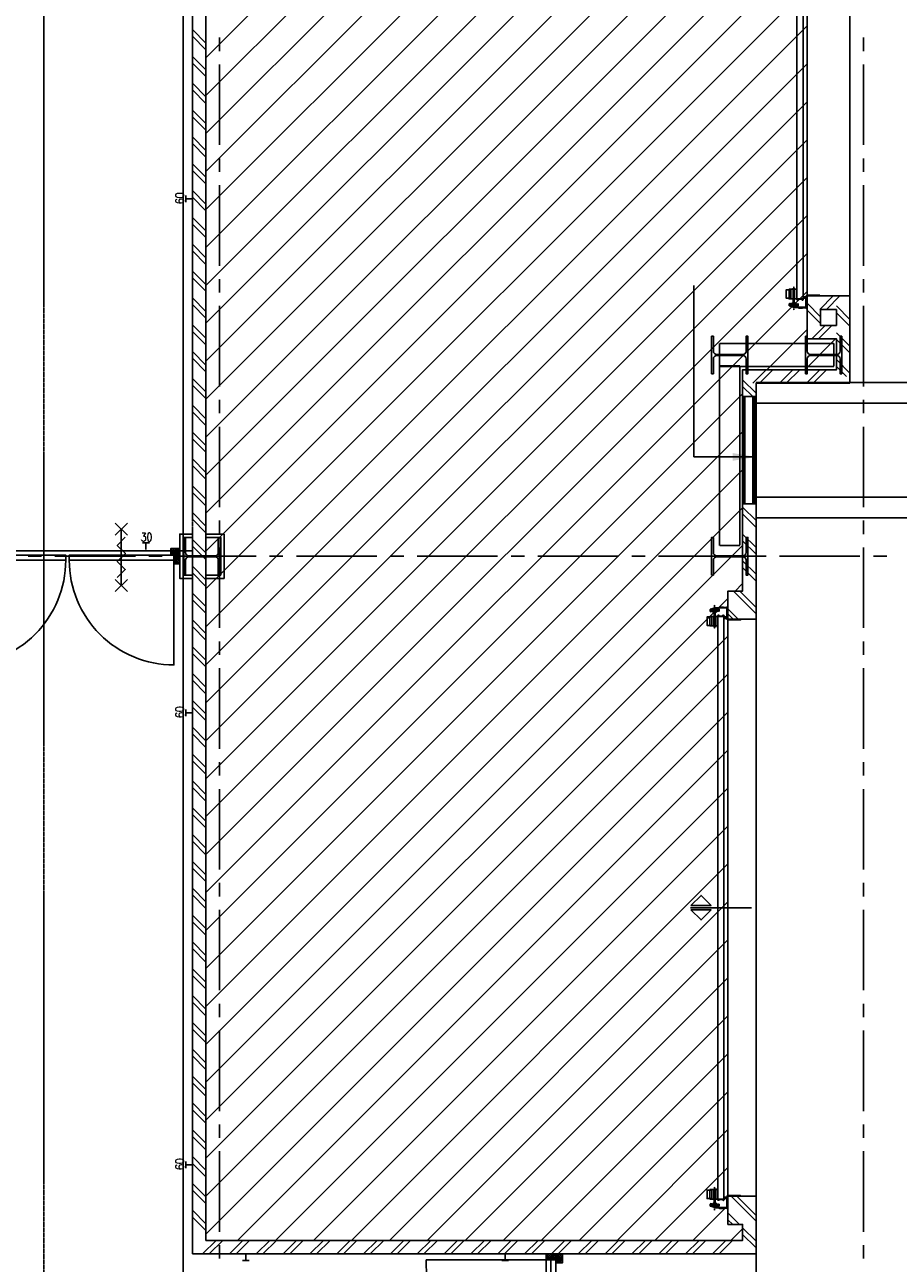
# Model space of a CAD drawing. Extents: x -66955 to 52345, y -20450 to 69550.
# Tile 30 of 94: x -54780 to -48270, y 50515 to 59746. Entities that reach past the tile are written whole.
import ezdxf
from ezdxf.enums import TextEntityAlignment as Align

# ---------------------------------------------------------------- set-up
doc = ezdxf.new("R2010")
doc.units = 0
doc.header["$MEASUREMENT"] = 0
for name, pattern in [('DASHDOT', [1, 0.5, -0.25, 0, -0.25]), ('DASHED', [0.75, 0.5, -0.25]), ('HIDDEN', [0.375, 0.25, -0.125])]:
    doc.linetypes.add(name, pattern=pattern)
for name, color, linetype in [('BEGGR$--21-', 7, 'CONTINUOUS'), ('BEGGR$--22-', 7, 'CONTINUOUS'), ('BEGGR$--28-', 7, 'CONTINUOUS'), ('BEGGR$--32-', 7, 'CONTINUOUS'), ('BEGGR$--43-', 7, 'CONTINUOUS'), ('BEGGR$--71-', 7, 'CONTINUOUS'), ('BEGGR$--85-', 7, 'CONTINUOUS'), ('BEGGR$--E5-', 7, 'CONTINUOUS'), ('BEGGR$--E6-', 7, 'CONTINUOUS'), ('BEGGR$--EA-', 7, 'CONTINUOUS'), ('STRAMIEN--05-', 7, 'CONTINUOUS'), ('STRAMIEN--E7-', 7, 'CONTINUOUS')]:
    doc.layers.add(name, color=color, linetype=linetype)
doc.styles.add('ROMANS', font='ROMANS', dxfattribs={"height": 0.2})
doc.styles.add('txt', font='TXT', dxfattribs={"height": 0.2})
doc.dimstyles.new('MSADIM', dxfattribs={"dimtxt": 175, "dimasz": 175, "dimexe": 87.5, "dimexo": -87.5, "dimgap": 0, "dimtad": 1, "dimdec": 0, "dimzin": 2, "dimtxsty": 'txt', "dimtsz": 175, "dimcen": 175, "dimazin": 3, "dimtfac": 1, "dimtdec": 0, "dimtofl": 0, "dimtmove": 0, "dimatfit": 3, "dimtvp": 87.5, "dimtolj": 1, "dimtzin": 2})

# ---------------------------------------------------------------- blocks, each defined once
blk = doc.blocks.new('*O571')
at = {"layer": 'BEGGR$--E6-', "color": 7, "linetype": 'CONTINUOUS'}
for p, q in [((-45.01, 164.98), (45.03, 254.99)), ((-44.99, 255.01), (45.01, 164.99)), ((0, 210), (0, -210.03)), ((-45.02, -254.99), (45.01, -165)), ((-44.99, -165.02), (44.99, -255.03))]:
    blk.add_line(p, q, dxfattribs=at)
blk.add_lwpolyline([(30.02, 150), (-29.99, 89.98), (30.03, 29.97), (-29.99, -30.01), (29.99, -90), (-30, -150.02)], dxfattribs=at)
blk = doc.blocks.new('*O601')
at = {"layer": 'BEGGR$--32-', "color": 7, "linetype": 'CONTINUOUS'}
blk.add_lwpolyline([(390, -371, 0.414214), (-390, 409), (-390, -371), (390, -371)], format="xyb", dxfattribs=at)
blk.add_lwpolyline([(-390, -409), (390, -409), (390, -371), (-390, -371)], close=True, dxfattribs=at)
blk = doc.blocks.new('*O602')
at = {"layer": 'BEGGR$--32-', "color": 7, "linetype": 'CONTINUOUS'}
blk.add_lwpolyline([(-390, -371, -0.414214), (390, 409), (390, -371), (-390, -371)], format="xyb", dxfattribs=at)
blk.add_lwpolyline([(390, -409), (-390, -409), (-390, -371), (390, -371)], close=True, dxfattribs=at)
blk = doc.blocks.new('BI$BS')
at = {"layer": 'BEGGR$--21-', "color": 7, "linetype": 'CONTINUOUS'}
blk.add_line((0.01, 114), (0.01, 0), dxfattribs=at)
at = {"layer": 'BEGGR$--32-', "color": 7, "linetype": 'CONTINUOUS'}
for p, q in [((-1674, 84.85), (-1644.85, 114)), ((-1674, 98.99), (-1658.99, 114)), ((-1674, 113.14), (-1673.14, 114)), ((-1674, 113.14), (-1632, 71.14)), ((-1674, 98.99), (-1632, 56.99)), ((-1665, 79.71), (-1638, 106.71)), ((-1665, 65.57), (-1632.57, 98)), ((-1660.72, 114), (-1632, 85.28)), ((-1646.58, 114), (-1638, 105.42)), ((-13.28, 114), (-42, 85.28)), ((0, 113.14), (-42, 71.14)), ((0, 98.99), (-42, 56.99)), ((-9, 65.57), (-41.43, 98)), ((-27.42, 114), (-36, 105.42)), ((-9, 79.71), (-36, 106.71)), ((0, 84.85), (-29.15, 114)), ((0, 98.99), (-15.01, 114)), ((0, 113.14), (-0.86, 114)), ((-1674, 84.85), (-1673.15, 84)), ((-1674, 14.14), (-1632, 56.14)), ((-1674, 0), (-1627, 47)), ((-1674, 28.28), (-1672.28, 30)), ((-1674, 28.28), (-1645.72, 0)), ((-1674, 14.14), (-1659.86, 0)), ((-1665, 51.43), (-1632, 84.43)), ((-1665, 75.85), (-1607, 17.85)), ((-1665, 37.28), (-1632, 70.28)), ((-1665, 61.71), (-1607, 3.71)), ((-1665, 47.57), (-1617.43, 0)), ((-1665, 33.43), (-1631.57, 0)), ((-1659.86, 0), (-1612.86, 47)), ((-1645.72, 0), (-1607, 38.72)), ((-1631.57, 0), (-1607, 24.57)), ((-1622.01, 47), (-1607, 31.99)), ((-1617.43, 0), (-1607, 10.43)), ((-1607.86, 47), (-1607, 46.14)), ((-9, 75.85), (-67, 17.85)), ((-9, 61.71), (-67, 3.71)), ((-51.99, 47), (-67, 31.99)), ((-66.14, 47), (-67, 46.14)), ((-28.28, 0), (-67, 38.72)), ((-42.43, 0), (-67, 24.57)), ((-56.57, 0), (-67, 10.43)), ((-14.14, 0), (-61.14, 47)), ((-9, 47.57), (-56.57, 0)), ((0, 0), (-47, 47)), ((-9, 33.43), (-42.43, 0)), ((-9, 51.43), (-42, 84.43)), ((-9, 37.28), (-42, 70.28)), ((0, 14.14), (-42, 56.14)), ((0, 28.28), (-28.28, 0)), ((0, 14.14), (-14.14, 0)), ((0, 28.28), (-1.72, 30)), ((0, 84.85), (-0.85, 84))]:
    blk.add_line(p, q, dxfattribs=at)
for points in [[(-1674, 0), (-1607, 0), (-1607, 47), (-1632, 47), (-1632, 98), (-1638, 98), (-1638, 114), (-1674, 114), (-1674, 84), (-1665, 84), (-1665, 30), (-1674, 30)], [(-1674, 0), (-1607, 0), (-1607, 47), (-1632, 47), (-1632, 98), (-1638, 98), (-1638, 114), (-1674, 114), (-1674, 84), (-1665, 84), (-1665, 30), (-1674, 30)], [(0, 0), (-67, 0), (-67, 47), (-42, 47), (-42, 98), (-36, 98), (-36, 114), (0, 114), (0, 84), (-9, 84), (-9, 30), (0, 30)], [(0, 0), (-67, 0), (-67, 47), (-42, 47), (-42, 98), (-36, 98), (-36, 114), (0, 114), (0, 84), (-9, 84), (-9, 30), (0, 30)]]:
    blk.add_lwpolyline(points, close=True, dxfattribs=at)
for p in [(-1674, 0), (0, 0)]:
    blk.add_point(p, dxfattribs=at)
for name, p in [('*O601', (-1240, 458)), ('*O602', (-434, 458))]:
    blk.add_blockref(name, p, dxfattribs=at)
at = {"layer": 'BEGGR$--32-', "color": 7, "linetype": 'CONTINUOUS', "extrusion": (0, 0, -1), "style": 'txt'}
for p in [(1641, 76), (23, 76)]:
    blk.add_text('67x114', height=10, rotation=270, dxfattribs=at).set_placement(p)
blk = doc.blocks.new('B28HE')
at = {"layer": 'BEGGR$--28-', "color": 5, "linetype": 'CONTINUOUS'}
for p, q in [((-4, -98), (-4, 98)), ((4, -98), (4, 98))]:
    blk.add_line(p, q, dxfattribs=at)
for points in [[(-28, 122), (-140, 122), (-140, 135), (140, 135), (140, 122), (28, 122)], [(-28, -122), (-140, -122), (-140, -135), (140, -135), (140, -122), (28, -122)]]:
    blk.add_lwpolyline(points, dxfattribs=at)
for centre, start, end in [((-28, 98), 0, 90), ((28, 98), 90, 180), ((-28, -98), 270, 360), ((28, -98), 180, 270)]:
    blk.add_arc(centre, 24, start, end, dxfattribs=at)
blk = doc.blocks.new('*O656')
at = {"layer": 'BEGGR$--E6-', "color": 7, "linetype": 'CONTINUOUS'}
for p, q in [((-45, 375), (45, 285)), ((-45, 285), (45, 375)), ((0, 330), (0, -330.02)), ((-45, 255), (45, 165)), ((-45, 165), (45, 255)), ((-45, -165), (45, -255.02)), ((-45, -255), (45, -165)), ((-45, -285.02), (45, -375.02)), ((-45, -375.02), (45, -285.02))]:
    blk.add_line(p, q, dxfattribs=at)
blk.add_lwpolyline([(30, 150), (-30, 90), (30.02, 30), (-30, -30), (30, -90), (-30, -150)], dxfattribs=at)
blk = doc.blocks.new('*O657')
at = {"layer": 'BEGGR$--E6-', "color": 7, "linetype": 'CONTINUOUS'}
for p, q in [((-45, 375), (45, 285)), ((-45, 285), (45, 375)), ((0, 330), (0, -330.02)), ((-45, 255), (45, 165)), ((-45, 165), (45, 255)), ((-45, -165), (45, -255.02)), ((-45, -255), (45, -165)), ((-45, -285.02), (45, -375.02)), ((-45, -375.02), (45, -285.02))]:
    blk.add_line(p, q, dxfattribs=at)
blk.add_lwpolyline([(30, 150), (-30, 90), (30.02, 30), (-30, -30), (30, -90), (-30, -150)], dxfattribs=at)
blk = doc.blocks.new('*O655')
at = {"layer": 'BEGGR$--32-', "color": 7, "linetype": 'CONTINUOUS'}
for p, q in [((-900, 350.36), (-885.86, 364.5)), ((-900, 336.22), (-871.72, 364.5)), ((-900, 364.5), (-853, 317.5)), ((-900, 350.36), (-858, 308.36)), ((-900, 336.22), (-898.28, 334.5)), ((-900, 265.51), (-858, 307.51)), ((-900, 251.36), (-858, 293.36)), ((-900, 279.65), (-899.15, 280.5)), ((-900, 279.65), (-870.85, 250.5)), ((-891, 331.07), (-857.57, 364.5)), ((-891, 316.93), (-843.43, 364.5)), ((-891, 302.79), (-833, 360.79)), ((-891, 288.65), (-833, 346.65)), ((-891, 327.22), (-858, 294.22)), ((-891, 313.07), (-858, 280.07)), ((-891, 298.93), (-858.57, 266.5)), ((-891, 284.79), (-864, 257.79)), ((-886.72, 250.5), (-858, 279.22)), ((-885.86, 364.5), (-838.86, 317.5)), ((-871.72, 364.5), (-833, 325.78)), ((-857.57, 364.5), (-833, 339.93)), ((-848.01, 317.5), (-833, 332.51)), ((-843.43, 364.5), (-833, 354.07)), ((-833.86, 317.5), (-833, 318.36)), ((843.43, 364.5), (833, 354.07)), ((857.57, 364.5), (833, 339.93)), ((871.72, 364.5), (833, 325.78)), ((891, 302.79), (833, 360.79)), ((891, 288.65), (833, 346.65)), ((848.01, 317.5), (833, 332.51)), ((833.86, 317.5), (833, 318.36)), ((885.86, 364.5), (838.86, 317.5)), ((891, 316.93), (843.43, 364.5)), ((900, 364.5), (853, 317.5)), ((891, 331.07), (857.57, 364.5)), ((900, 350.36), (858, 308.36)), ((891, 327.22), (858, 294.22)), ((891, 313.07), (858, 280.07)), ((900, 265.51), (858, 307.51)), ((900, 251.36), (858, 293.36)), ((886.72, 250.5), (858, 279.22)), ((891, 298.93), (858.57, 266.5)), ((891, 284.79), (864, 257.79)), ((900, 279.65), (870.85, 250.5)), ((900, 336.22), (871.72, 364.5)), ((900, 350.36), (885.86, 364.5)), ((900, 336.22), (898.28, 334.5)), ((900, 279.65), (899.15, 280.5)), ((-900, 265.51), (-884.99, 250.5)), ((-900, 251.36), (-899.14, 250.5)), ((-872.58, 250.5), (-864, 259.08)), ((872.58, 250.5), (864, 259.08)), ((900, 265.51), (884.99, 250.5)), ((900, 251.36), (899.14, 250.5))]:
    blk.add_line(p, q, dxfattribs=at)
for points in [[(-900, 364.5), (-833, 364.5), (-833, 317.5), (-858, 317.5), (-858, 266.5), (-864, 266.5), (-864, 250.5), (-900, 250.5), (-900, 280.5), (-891, 280.5), (-891, 334.5), (-900, 334.5)], [(-900, 364.5), (-833, 364.5), (-833, 317.5), (-858, 317.5), (-858, 266.5), (-864, 266.5), (-864, 250.5), (-900, 250.5), (-900, 280.5), (-891, 280.5), (-891, 334.5), (-900, 334.5)], [(-856, 315.5), (-13, 315.5), (-13, 277.5), (-856, 277.5)], [(856, 315.5), (13, 315.5), (13, 277.5), (856, 277.5)], [(900, 364.5), (833, 364.5), (833, 317.5), (858, 317.5), (858, 266.5), (864, 266.5), (864, 250.5), (900, 250.5), (900, 280.5), (891, 280.5), (891, 334.5), (900, 334.5)], [(900, 364.5), (833, 364.5), (833, 317.5), (858, 317.5), (858, 266.5), (864, 266.5), (864, 250.5), (900, 250.5), (900, 280.5), (891, 280.5), (891, 334.5), (900, 334.5)]]:
    blk.add_lwpolyline(points, close=True, dxfattribs=at)
for points in [[(-856, -652.5), (-856, 277.5), (-13, 277.5)], [(856, -652.5), (856, 277.5), (13, 277.5)]]:
    blk.add_lwpolyline(points, dxfattribs=at)
at = {"layer": 'BEGGR$--32-', "color": 7, "linetype": 'CONTINUOUS', "extrusion": (0, 0, -1)}
blk.add_ellipse((-856, 277.49), major_axis=(0, -930), ratio=0.9064581, start_param=4.712389, end_param=6.2831853, dxfattribs=at)
at = {"layer": 'BEGGR$--32-', "color": 7, "linetype": 'CONTINUOUS'}
blk.add_ellipse((856, 277.49), major_axis=(0, -930), ratio=0.9064534, start_param=4.712389, end_param=6.2831853, dxfattribs=at)
for p in [(-900, 364.5), (900, 364.5)]:
    blk.add_point(p, dxfattribs=at)
at = {"layer": 'BEGGR$--E6-', "color": 7, "linetype": 'CONTINUOUS'}
for name, p in [('*O656', (-391, 277.51)), ('*O657', (436, 277.51))]:
    blk.add_blockref(name, p, dxfattribs=at)
at = {"layer": 'BEGGR$--32-', "color": 7, "linetype": 'CONTINUOUS', "style": 'txt'}
for p in [(-867, 288.5), (877, 288.5)]:
    blk.add_text('67x114', height=10, rotation=90, dxfattribs=at).set_placement(p)
blk = doc.blocks.new('BI$JJS')
at = {"layer": 'BEGGR$--32-', "color": 7, "linetype": 'CONTINUOUS'}
blk.add_blockref('*O655', (900, -364.5), dxfattribs=at)
blk = doc.blocks.new('*O662')
at = {"layer": 'BEGGR$--22-', "color": 7, "linetype": 'CONTINUOUS'}
for p, q in [((-78.88, 159.15), (104.91, -24.64)), ((-37.13, 159.54), (104.43, 17.98)), ((-105.6, 36.83), (-17.28, -51.49)), ((-104.3, -15.31), (-67.69, -51.92))]:
    blk.add_line(p, q, dxfattribs=at)
blk.add_lwpolyline([(5.6, -50), (-104.4, -50), (-104.4, 159.99), (105.6, 160), (105.6, -160)], dxfattribs=at)
blk = doc.blocks.new('*O670')
at = {"layer": 'BEGGR$--22-', "color": 7, "linetype": 'CONTINUOUS'}
for p, q in [((-62.64, 50.97), (103.83, -115.5)), ((-16.85, 50.69), (104.31, -70.47)), ((-104.14, -83.39), (-29.4, -158.13)), ((-104.54, -119.29), (-63.4, -160.43))]:
    blk.add_line(p, q, dxfattribs=at)
blk.add_lwpolyline([(5, 50.43), (-105, 50.43), (-105, -159.56), (105, -159.57), (105, 160.43)], dxfattribs=at)
blk = doc.blocks.new('*O671')
at = {"layer": 'BEGGR$--32-', "color": 7, "linetype": 'CONTINUOUS'}
blk.add_line((278.5, 0), (-176.5, 0), dxfattribs=at)
for points in [[(-173.5, 16.66), (-98.5, 91.66), (-23.5, 16.66)], [(-173.5, -16.66), (-98.5, -91.66), (-23.5, -16.66)]]:
    blk.add_lwpolyline(points, close=True, dxfattribs=at)
blk = doc.blocks.new('*O726')
at = {"layer": 'BEGGR$--21-', "color": 7, "linetype": 'CONTINUOUS'}
blk.add_line((-82.5, 6.2), (17.5, 6.2), dxfattribs=at)
blk.add_line((-82.5, 6.2), (17.5, 6.2), dxfattribs=at)
at = {"layer": 'BEGGR$--71-', "color": 7, "linetype": 'CONTINUOUS'}
for p, q in [((-187.2, 52.4), (-187.2, -12.5)), ((-187.2, 52.4), (-175.9, 52.4)), ((-185.5, -45.7), (-185.5, 63.9)), ((-185.5, 63.9), (-178.4, 63.9)), ((-178.4, -45.2), (-178.4, 63.9)), ((-176.8, 52.4), (-176.8, -12.3)), ((-187.2, -11.8), (-175.9, -11.8)), ((-113.5, -0.6), (-88.3, -0.6)), ((-110.5, -11.4), (-90.9, -11.4))]:
    blk.add_line(p, q, dxfattribs=at)
at = {"layer": 'BEGGR$--71-', "color": 7, "linetype": 'DASHDOT'}
blk.add_line((-182, 76.9), (-182, -100.6), dxfattribs=at)
at = {"layer": 'BEGGR$--71-', "color": 7, "linetype": 'CONTINUOUS'}
for points in [[(-157.5, -15.8), (-112.5, -15.8), (-112.5, 100.6)], [(-160.1, -15.6), (-175.9, -15.6), (-175.9, 55.7), (-160.3, 55.7)], [(-196, -54.2), (-196, -48.8), (-167.3, -48.8), (-167.3, -54.6)], [(-192.1, -48.8), (-192.1, -45.3), (-172, -45.3), (-172, -48.8)]]:
    blk.add_lwpolyline(points, dxfattribs=at)
for points in [[(-203.1, 51.7), (-203.1, -11.6), (-237.5, -11.6), (-237.5, 51.7)], [(-187.2, 55.7), (-187.2, -15.6), (-216.3, -15.6), (-216.3, 55.7)], [(-175.9, 52.4), (-175.9, -11.8), (-187.2, -11.8), (-187.2, 52.4)], [(-159.5, -18.8), (-159.5, 67.4), (-159.5, -18.8)], [(-87.5, 11.2), (12.5, 11.2), (12.5, 6.2), (-82.5, 6.2), (-82.5, -88.8), (-87.5, -88.8)], [(-142.4, -81.9), (-115.7, -81.9), (-142.4, -81.9)]]:
    blk.add_lwpolyline(points, close=True, dxfattribs=at)
for points in [[(-110.5, -0.6), (-110.5, -18.8, -0.414214), (-116.5, -24.8), (-117, -24.8, -0.414214), (-123, -18.8), (-123, -17.8), (-145.4, -17.8), (-145.4, -18.8, -0.414214), (-151.4, -24.8), (-153.5, -24.8, -0.414214), (-159.5, -18.8), (-159.5, 67.4)], [(-157.5, -18.8, 0.414214), (-153.5, -22.8), (-151.4, -22.8, 0.414214), (-147.4, -18.8), (-147.4, -15.8), (-121, -15.8), (-121, -18.8, 0.414214), (-117, -22.8), (-116.5, -22.8, 0.414214), (-112.5, -18.8), (-112.5, -0.6), (-110.5, -0.6), (-110.5, -18.8, -0.414214), (-116.5, -24.8), (-117, -24.8, -0.414214), (-123, -18.8), (-123, -17.8), (-145.4, -17.8), (-145.4, -18.8, -0.414214), (-151.4, -24.8), (-153.5, -24.8, -0.414214), (-159.5, -18.8), (-159.5, 67.4), (-157.5, 67.4), (-157.5, -18.8)], [(-112.5, -0.6), (-112.5, -18.8, -0.414214), (-116.5, -22.8), (-117, -22.8, -0.414214), (-121, -18.8), (-121, -15.8), (-147.4, -15.8), (-147.4, -18.8, -0.414214), (-151.4, -22.8), (-153.5, -22.8, -0.414214), (-157.5, -18.8), (-157.5, 67.4)], [(-184.8, -73.7), (-156.5, -73.6, 0.412984), (-151.5, -68.6), (-151.5, -53.3), (-148.5, -53.3), (-148.5, -68.6, -0.414214), (-156.5, -76.6), (-185.7, -76.6), (-212.3, -68.3, -0.329693), (-215.8, -63.5), (-215.8, -56.1, -0.319555), (-212.4, -51.4), (-206.2, -49.3), (-205.2, -52.1), (-211.4, -54.2, 0.319555), (-212.8, -56.1), (-212.8, -63.5), (-212.8, -63.5, 0.329693), (-211.4, -65.5), (-184.8, -73.7)], [(-204.4, -66.3), (-188.1, -66.3), (-159.5, -66.3, 0.414214), (-154.5, -61.3), (-154.5, -59.3, 0.414214), (-159.5, -54.3), (-204.4, -54.3, 0.414214), (-209.4, -59.3), (-209.4, -61.3, 0.414214), (-204.4, -66.3)], [(-204.4, -66.3), (-188.1, -66.3), (-159.5, -66.3, 0.414214), (-154.5, -61.3), (-154.5, -59.3, 0.414214), (-159.5, -54.3), (-204.4, -54.3, 0.414214), (-209.4, -59.3), (-209.4, -61.3, 0.414214), (-204.4, -66.3)], [(-151.7, -80), (-147.2, -83.3, 0.161134), (-142.4, -84.9), (-115.7, -84.9), (-115.7, -82.2), (-115.7, -81.9), (-142.4, -81.9, -0.161134), (-145.4, -80.9), (-149.9, -77.6, 0.161134), (-152.9, -76.6), (-185.7, -76.6), (-185.7, -76.8), (-185.7, -79.6), (-152.9, -79.6, -0.161134), (-151.7, -80), (-151.7, -80), (-151.7, -80)], [(-90.5, -9.6), (-90.5, -76.7, -0.414214), (-92.5, -78.7), (-141, -78.7), (-141, -81.7), (-92.5, -81.7, 0.414214), (-87.5, -76.7), (-87.5, -9.6, 0.414214), (-92.5, -4.6), (-103, -4.6), (-103, -7.6), (-92.5, -7.6, -0.414214), (-90.5, -9.6)]]:
    blk.add_lwpolyline(points, format="xyb", dxfattribs=at)
at = {"layer": 'BEGGR$--85-', "color": 7, "linetype": 'CONTINUOUS'}
for q in [(184.1, 6.2), (237.5, -47.2)]:
    blk.add_line((237.5, 6.2), q, dxfattribs=at)
blk = doc.blocks.new('*O732')
at = {"layer": 'BEGGR$--21-', "color": 7, "linetype": 'CONTINUOUS'}
blk.add_line((27.5, 6.2), (127.5, 6.2), dxfattribs=at)
at = {"layer": 'BEGGR$--71-', "color": 7, "linetype": 'CONTINUOUS'}
for p, q in [((-47.5, 98.9), (-47.5, -15.8)), ((-77.2, 52.4), (-77.2, -12.5)), ((-77.2, 52.4), (-65.9, 52.4)), ((-75.5, -45.7), (-75.5, 63.9)), ((-75.5, 63.9), (-68.4, 63.9)), ((-68.4, -45.2), (-68.4, 63.9)), ((-66.8, 52.4), (-66.8, -12.3)), ((-77.2, -11.8), (-65.9, -11.8)), ((-3.5, -0.6), (21.7, -0.6)), ((-0.5, -11.4), (19.1, -11.4))]:
    blk.add_line(p, q, dxfattribs=at)
at = {"layer": 'BEGGR$--71-', "color": 7, "linetype": 'DASHDOT'}
blk.add_line((-72, 76.9), (-72, -100.7), dxfattribs=at)
at = {"layer": 'BEGGR$--71-', "color": 7, "linetype": 'CONTINUOUS'}
for points in [[(-47.5, -15.8), (-2.5, -15.8), (-2.5, 100.6)], [(-50, -15.6), (-65.9, -15.6), (-65.9, 55.7), (-50.3, 55.7)], [(-86, -54.2), (-86, -48.8), (-57.3, -48.8), (-57.3, -54.6)], [(-82.1, -48.8), (-82.1, -45.3), (-62, -45.3), (-62, -48.8)]]:
    blk.add_lwpolyline(points, dxfattribs=at)
for points in [[(-93, 51.7), (-93, -11.6), (-127.5, -11.6), (-127.5, 51.7)], [(-77.2, 55.7), (-77.2, -15.6), (-106.3, -15.6), (-106.3, 55.7)], [(-65.9, 52.4), (-65.9, -11.8), (-77.2, -11.8), (-77.2, 52.4)], [(-49.5, -18.8), (-49.5, 67.4), (-49.5, -18.8)], [(22.5, 11.2), (122.5, 11.2), (122.5, 6.2), (27.5, 6.2), (27.5, -88.8), (22.5, -88.8)], [(-32.4, -81.9), (-5.7, -81.9), (-32.4, -81.9)]]:
    blk.add_lwpolyline(points, close=True, dxfattribs=at)
for points in [[(-0.5, -0.6), (-0.5, -18.8, -0.414214), (-6.5, -24.8), (-7, -24.8, -0.414214), (-13, -18.8), (-13, -17.8), (-35.4, -17.8), (-35.4, -18.8, -0.414214), (-41.4, -24.8), (-43.5, -24.8, -0.414214), (-49.5, -18.8), (-49.5, 67.4)], [(-47.5, -18.8, 0.414214), (-43.5, -22.8), (-41.4, -22.8, 0.414214), (-37.4, -18.8), (-37.4, -15.8), (-11, -15.8), (-11, -18.8, 0.414214), (-7, -22.8), (-6.5, -22.8, 0.414214), (-2.5, -18.8), (-2.5, -0.6), (-0.5, -0.6), (-0.5, -18.8, -0.414214), (-6.5, -24.8), (-7, -24.8, -0.414214), (-13, -18.8), (-13, -17.8), (-35.4, -17.8), (-35.4, -18.8, -0.414214), (-41.4, -24.8), (-43.5, -24.8, -0.414214), (-49.5, -18.8), (-49.5, 67.4), (-47.5, 67.4), (-47.5, -18.8)], [(-2.5, -0.6), (-2.5, -18.8, -0.414214), (-6.5, -22.8), (-7, -22.8, -0.414214), (-11, -18.8), (-11, -15.8), (-37.4, -15.8), (-37.4, -18.8, -0.414214), (-41.4, -22.8), (-43.5, -22.8, -0.414214), (-47.5, -18.8), (-47.5, 67.4)], [(-74.8, -73.7), (-46.5, -73.6, 0.412984), (-41.5, -68.6), (-41.5, -53.3), (-38.5, -53.3), (-38.5, -68.6, -0.414214), (-46.5, -76.6), (-75.7, -76.6), (-102.3, -68.3, -0.329693), (-105.8, -63.5), (-105.8, -56.1, -0.319555), (-102.4, -51.4), (-96.2, -49.3), (-95.2, -52.1), (-101.4, -54.2, 0.319555), (-102.8, -56.1), (-102.8, -63.5, 0.329693), (-101.4, -65.5), (-74.8, -73.7)], [(-94.5, -66.3), (-78, -66.3), (-49.5, -66.3, 0.414214), (-44.5, -61.3), (-44.5, -59.3, 0.414214), (-49.5, -54.3), (-94.4, -54.3, 0.414214), (-99.5, -59.3), (-99.4, -61.3, 0.414214), (-94.4, -66.3)], [(-94.5, -66.3), (-78, -66.3), (-49.5, -66.3, 0.414214), (-44.5, -61.3), (-44.5, -59.3, 0.414214), (-49.5, -54.3), (-94.4, -54.3, 0.414214), (-99.5, -59.3), (-99.4, -61.3, 0.414214), (-94.4, -66.3)], [(-41.7, -80), (-37.2, -83.4, 0.161134), (-32.4, -84.9), (-5.7, -84.9), (-5.7, -82.2), (-5.7, -81.9), (-32.4, -81.9, -0.161134), (-35.4, -80.9), (-39.9, -77.6, 0.161134), (-42.9, -76.6), (-75.7, -76.6), (-75.7, -76.8), (-75.7, -79.6), (-42.9, -79.6, -0.161134), (-41.7, -80), (-41.7, -80)], [(19.5, -9.6), (19.5, -76.7, -0.414214), (17.5, -78.7), (-31, -78.7), (-31, -81.7), (17.5, -81.7, 0.414214), (22.5, -76.7), (22.5, -9.6, 0.414214), (17.5, -4.6), (7, -4.6), (7, -7.6), (17.5, -7.6, -0.414214), (19.5, -9.6)]]:
    blk.add_lwpolyline(points, format="xyb", dxfattribs=at)
blk = doc.blocks.new('*O733')
at = {"layer": 'BEGGR$--21-', "color": 7, "linetype": 'CONTINUOUS'}
blk.add_line((27.5, -6.2), (127.5, -6.2), dxfattribs=at)
at = {"layer": 'BEGGR$--71-', "color": 7, "linetype": 'DASHDOT'}
blk.add_line((-72, -76.9), (-72, 100.7), dxfattribs=at)
at = {"layer": 'BEGGR$--71-', "color": 7, "linetype": 'CONTINUOUS'}
for p, q in [((-77.2, -52.4), (-77.2, 12.5)), ((-77.2, 11.8), (-65.9, 11.8)), ((-75.5, 45.7), (-75.5, -63.9)), ((-68.4, 45.2), (-68.4, -63.9)), ((-66.8, -52.4), (-66.8, 12.3)), ((-47.5, -98.9), (-47.5, 15.8)), ((-3.5, 0.6), (21.7, 0.6)), ((-0.5, 11.4), (19.1, 11.4)), ((-77.2, -52.4), (-65.9, -52.4)), ((-75.5, -63.9), (-68.4, -63.9))]:
    blk.add_line(p, q, dxfattribs=at)
for points in [[(-93, -51.7), (-93, 11.6), (-127.5, 11.6), (-127.5, -51.7)], [(-77.2, -55.7), (-77.2, 15.6), (-106.3, 15.6), (-106.3, -55.7)], [(-65.9, -52.4), (-65.9, 11.8), (-77.2, 11.8), (-77.2, -52.4)], [(-49.5, 18.8), (-49.5, -67.4), (-49.5, 18.8)], [(-32.4, 81.9), (-5.7, 81.9), (-32.4, 81.9)], [(22.5, -11.2), (122.5, -11.2), (122.5, -6.2), (27.5, -6.2), (27.5, 88.8), (22.5, 88.8)]]:
    blk.add_lwpolyline(points, close=True, dxfattribs=at)
for points in [[(-74.8, 73.7), (-46.5, 73.6, -0.412984), (-41.5, 68.6), (-41.5, 53.3), (-38.5, 53.3), (-38.5, 68.6, 0.414214), (-46.5, 76.6), (-75.7, 76.6), (-102.3, 68.3, 0.329693), (-105.8, 63.5), (-105.8, 56.1, 0.319555), (-102.4, 51.4), (-96.2, 49.3), (-95.2, 52.1), (-101.4, 54.2, -0.319555), (-102.8, 56.1), (-102.8, 63.5, -0.329693), (-101.4, 65.5), (-74.8, 73.7)], [(-94.5, 66.3), (-78, 66.3), (-49.5, 66.3, -0.414214), (-44.5, 61.3), (-44.5, 59.3, -0.414214), (-49.5, 54.3), (-94.4, 54.3, -0.414214), (-99.5, 59.3), (-99.4, 61.3, -0.414214), (-94.4, 66.3)], [(-94.5, 66.3), (-78, 66.3), (-49.5, 66.3, -0.414214), (-44.5, 61.3), (-44.5, 59.3, -0.414214), (-49.5, 54.3), (-94.4, 54.3, -0.414214), (-99.5, 59.3), (-99.4, 61.3, -0.414214), (-94.4, 66.3)], [(-41.7, 80), (-37.2, 83.4, -0.161134), (-32.4, 84.9), (-5.7, 84.9), (-5.7, 82.2), (-5.7, 81.9), (-32.4, 81.9, 0.161134), (-35.4, 80.9), (-39.9, 77.6, -0.161134), (-42.9, 76.6), (-75.7, 76.6), (-75.7, 76.8), (-75.7, 79.6), (-42.9, 79.6, 0.161134), (-41.7, 80), (-41.7, 80)], [(-0.5, 0.6), (-0.5, 18.8, 0.414214), (-6.5, 24.8), (-7, 24.8, 0.414214), (-13, 18.8), (-13, 17.8), (-35.4, 17.8), (-35.4, 18.8, 0.414214), (-41.4, 24.8), (-43.5, 24.8, 0.414214), (-49.5, 18.8), (-49.5, -67.4)], [(-47.5, 18.8, -0.414214), (-43.5, 22.8), (-41.4, 22.8, -0.414214), (-37.4, 18.8), (-37.4, 15.8), (-11, 15.8), (-11, 18.8, -0.414214), (-7, 22.8), (-6.5, 22.8, -0.414214), (-2.5, 18.8), (-2.5, 0.6), (-0.5, 0.6), (-0.5, 18.8, 0.414214), (-6.5, 24.8), (-7, 24.8, 0.414214), (-13, 18.8), (-13, 17.8), (-35.4, 17.8), (-35.4, 18.8, 0.414214), (-41.4, 24.8), (-43.5, 24.8, 0.414214), (-49.5, 18.8), (-49.5, -67.4), (-47.5, -67.4), (-47.5, 18.8)], [(-2.5, 0.6), (-2.5, 18.8, 0.414214), (-6.5, 22.8), (-7, 22.8, 0.414214), (-11, 18.8), (-11, 15.8), (-37.4, 15.8), (-37.4, 18.8, 0.414214), (-41.4, 22.8), (-43.5, 22.8, 0.414214), (-47.5, 18.8), (-47.5, -67.4)], [(19.5, 9.6), (19.5, 76.7, 0.414214), (17.5, 78.7), (-31, 78.7), (-31, 81.7), (17.5, 81.7, -0.414214), (22.5, 76.7), (22.5, 9.6, -0.414214), (17.5, 4.6), (7, 4.6), (7, 7.6), (17.5, 7.6, 0.414214), (19.5, 9.6)]]:
    blk.add_lwpolyline(points, format="xyb", dxfattribs=at)
for points in [[(-86, 54.2), (-86, 48.8), (-57.3, 48.8), (-57.3, 54.6)], [(-82.1, 48.8), (-82.1, 45.3), (-62, 45.3), (-62, 48.8)], [(-50, 15.6), (-65.9, 15.6), (-65.9, -55.7), (-50.3, -55.7)], [(-47.5, 15.8), (-2.5, 15.8), (-2.5, -100.6)]]:
    blk.add_lwpolyline(points, dxfattribs=at)

msp = doc.modelspace()

# ---------------------------------------------------------------- linework, layer by layer
at = {"layer": 'BEGGR$--21-', "color": 7, "linetype": 'CONTINUOUS'}
for p, q in [((-53530, 68185), (-53530, 56075)), ((-53430, 68085), (-53430, 50685)), ((-53530, 59710), (-53430, 59610)), ((-53530, 59660), (-53430, 59560)), ((-53530, 59510), (-53430, 59410)), ((-53530, 59460), (-53430, 59360)), ((-53530, 59310), (-53430, 59210)), ((-53530, 59260), (-53430, 59160)), ((-53530, 59110), (-53430, 59010)), ((-53530, 59060), (-53430, 58960)), ((-53530, 58910), (-53430, 58810)), ((-53530, 58860), (-53430, 58760)), ((-53530, 58710), (-53430, 58610)), ((-53530, 58660), (-53430, 58560)), ((-53530, 58510), (-53430, 58410)), ((-53530, 58460), (-53430, 58360)), ((-53530, 58310), (-53430, 58210)), ((-53530, 58260), (-53430, 58160)), ((-53530, 58110), (-53430, 58010)), ((-53530, 58060), (-53430, 57960)), ((-53530, 57910), (-53430, 57810)), ((-53530, 57860), (-53430, 57760)), ((-53530, 57710), (-53430, 57610)), ((-48950, 57724.99), (-48850, 57724.99)), ((-53530, 57660), (-53430, 57560)), ((-53530, 57510), (-53430, 57410)), ((-53530, 57460), (-53430, 57360)), ((-53530, 57310), (-53430, 57210)), ((-53530, 57260), (-53430, 57160)), ((-53530, 57110), (-53430, 57010)), ((-53530, 57060), (-53430, 56960)), ((-53530, 56910), (-53430, 56810)), ((-53530, 56860), (-53430, 56760)), ((-53530, 56710), (-53430, 56610)), ((-53530, 56660), (-53430, 56560)), ((-53530, 56510), (-53430, 56410)), ((-53530, 56460), (-53430, 56360)), ((-53530, 56310), (-53430, 56210)), ((-53530, 56260), (-53430, 56160)), ((-53530, 56110), (-53430, 56010)), ((-53530, 56060), (-53430, 55960)), ((-53530, 55975), (-53530, 50585)), ((-53530, 55910), (-53430, 55810)), ((-53530, 55860), (-53430, 55760)), ((-49430, 55785), (-49330, 55785)), ((-53530, 55710), (-53430, 55610)), ((-53530, 55660), (-53430, 55560)), ((-53530, 55510), (-53430, 55410)), ((-53530, 55460), (-53430, 55360)), ((-53530, 55310), (-53430, 55210)), ((-49540, 55315.01), (-49440, 55315.01)), ((-53530, 55260), (-53430, 55160)), ((-53530, 55110), (-53430, 55010)), ((-53530, 55060), (-53430, 54960)), ((-53530, 54910), (-53430, 54810)), ((-53530, 54860), (-53430, 54760)), ((-53530, 54710), (-53430, 54610)), ((-53530, 54660), (-53430, 54560)), ((-53530, 54510), (-53430, 54410)), ((-53530, 54460), (-53430, 54360)), ((-53530, 54310), (-53430, 54210)), ((-53530, 54260), (-53430, 54160)), ((-53530, 54110), (-53430, 54010)), ((-53530, 54060), (-53430, 53960)), ((-53530, 53910), (-53430, 53810)), ((-53530, 53860), (-53430, 53760)), ((-53530, 53710), (-53430, 53610)), ((-53530, 53660), (-53430, 53560)), ((-53530, 53510), (-53430, 53410)), ((-53530, 53460), (-53430, 53360)), ((-53530, 53310), (-53430, 53210)), ((-53530, 53260), (-53430, 53160)), ((-53530, 53110), (-53430, 53010)), ((-53530, 53060), (-53430, 52960)), ((-53530, 52910), (-53430, 52810)), ((-53530, 52860), (-53430, 52760)), ((-53530, 52710), (-53430, 52610)), ((-53530, 52660), (-53430, 52560)), ((-53530, 52510), (-53430, 52410)), ((-53530, 52460), (-53430, 52360)), ((-53530, 52310), (-53430, 52210)), ((-53530, 52260), (-53430, 52160)), ((-53530, 52110), (-53430, 52010)), ((-53530, 52060), (-53430, 51960)), ((-53530, 51910), (-53430, 51810)), ((-53530, 51860), (-53430, 51760)), ((-53530, 51710), (-53430, 51610)), ((-53530, 51660), (-53430, 51560)), ((-53530, 51510), (-53430, 51410)), ((-53530, 51460), (-53430, 51360)), ((-53530, 51310), (-53430, 51210)), ((-53530, 51260), (-53430, 51160)), ((-53530, 51110), (-53430, 51010)), ((-53530, 51060), (-53430, 50960)), ((-49540, 51015), (-49440, 51015)), ((-53530, 50910), (-53430, 50810)), ((-53530, 50860), (-53430, 50760))]:
    msp.add_line(p, q, dxfattribs=at)
for points in [[(-49025, 62746.11), (-49025, 57703), (-48980, 57703), (-48980, 62746.11)], [(-49340, 56975), (-49330, 56975), (-49330, 56175), (-49340, 56175)], [(-530, 56925), (-49330, 56925), (-49330, 56225), (-530, 56225)], [(-49615, 55336.8), (-49615, 50993.01), (-49570, 50993.01), (-49570, 55336.8)]]:
    msp.add_lwpolyline(points, close=True, dxfattribs=at)
at = {"layer": 'BEGGR$--22-', "color": 7, "linetype": 'HIDDEN'}
for p, q in [((-48630, 57725), (-48630, 62724.99)), ((-49330, 25928.5), (-49330, 55315))]:
    msp.add_line(p, q, dxfattribs=at)
at = {"layer": 'BEGGR$--22-', "color": 7, "linetype": 'CONTINUOUS'}
for p, q in [((-48755, 57725), (-48855, 57625)), ((-48705, 57725), (-48805, 57625)), ((-48630, 57725), (-48630, 57075)), ((-48950, 57670), (-48850, 57570)), ((-48950, 57620), (-48850, 57520)), ((-48730, 57650), (-48630, 57550)), ((-48730, 57625), (-48730, 57505)), ((-48730, 57600), (-48630, 57500)), ((-48915, 57405), (-48815, 57505)), ((-48865, 57405), (-48765, 57505)), ((-48730, 57450), (-48630, 57350)), ((-48730, 57405), (-48730, 57175)), ((-48730, 57400), (-48630, 57300)), ((-48730, 57250), (-48630, 57150)), ((-49430, 57175), (-48730, 57175)), ((-49430, 57175), (-49430, 56975)), ((-49355, 57075), (-49255, 57175)), ((-49305, 57075), (-49205, 57175)), ((-49155, 57075), (-49055, 57175)), ((-49105, 57075), (-49005, 57175)), ((-48955, 57075), (-48855, 57175)), ((-48905, 57075), (-48805, 57175)), ((-48730, 57200), (-48655, 57125)), ((-49430, 57100), (-49330, 57000)), ((-49430, 57050), (-49355, 56975)), ((-49330, 57075), (-48630, 57075)), ((-49330, 57075), (-49330, 56975)), ((-49430, 56975), (-49330, 56975)), ((-49430, 56975), (-49430, 56175)), ((-49430, 56975), (-49415, 56975)), ((-49426.25, 56975), (-49426.25, 56175)), ((-49422.5, 56975), (-49422.5, 56175)), ((-49418.75, 56975), (-49418.75, 56175)), ((-49415, 56975), (-49415, 56175)), ((-49355, 56975), (-49355, 56175)), ((-49355, 56975), (-49340, 56975)), ((-49351.25, 56975), (-49351.25, 56175)), ((-49347.5, 56975), (-49347.5, 56175)), ((-49343.75, 56975), (-49343.75, 56175)), ((-49340, 56975), (-49340, 56175)), ((-49430, 56175), (-49430, 55525)), ((-49430, 56175), (-49330, 56175)), ((-49430, 56175), (-49415, 56175)), ((-49430, 56150), (-49330, 56050)), ((-49355, 56175), (-49340, 56175)), ((-49330, 56175), (-49330, 55525)), ((-49430, 56100), (-49330, 56000)), ((-49430, 55950), (-49330, 55850)), ((-49430, 55900), (-49330, 55800)), ((-49430, 55750), (-49330, 55650)), ((-49430, 55700), (-49330, 55600)), ((-49430, 50805), (-49430, 50685)), ((-49430, 50780), (-49330, 50680)), ((-49330, 50805), (-49330, 50585)), ((-53455, 50585), (-53355, 50685)), ((-53430, 50685), (-49430, 50685)), ((-53405, 50585), (-53305, 50685)), ((-53255, 50585), (-53155, 50685)), ((-53205, 50585), (-53105, 50685)), ((-53055, 50585), (-52955, 50685)), ((-53005, 50585), (-52905, 50685)), ((-52855, 50585), (-52755, 50685)), ((-52805, 50585), (-52705, 50685)), ((-52655, 50585), (-52555, 50685)), ((-52605, 50585), (-52505, 50685)), ((-52455, 50585), (-52355, 50685)), ((-52405, 50585), (-52305, 50685)), ((-52255, 50585), (-52155, 50685)), ((-52205, 50585), (-52105, 50685)), ((-52055, 50585), (-51955, 50685)), ((-52005, 50585), (-51905, 50685)), ((-51855, 50585), (-51755, 50685)), ((-51805, 50585), (-51705, 50685)), ((-51655, 50585), (-51555, 50685)), ((-51605, 50585), (-51505, 50685)), ((-51455, 50585), (-51355, 50685)), ((-51405, 50585), (-51305, 50685)), ((-51255, 50585), (-51155, 50685)), ((-51205, 50585), (-51105, 50685)), ((-51055, 50585), (-50955, 50685)), ((-51005, 50585), (-50905, 50685)), ((-50855, 50585), (-50755, 50685)), ((-50805, 50585), (-50705, 50685)), ((-50655, 50585), (-50555, 50685)), ((-50605, 50585), (-50505, 50685)), ((-50455, 50585), (-50355, 50685)), ((-50405, 50585), (-50305, 50685)), ((-50255, 50585), (-50155, 50685)), ((-50205, 50585), (-50105, 50685)), ((-50055, 50585), (-49955, 50685)), ((-50005, 50585), (-49905, 50685)), ((-49855, 50585), (-49755, 50685)), ((-49805, 50585), (-49705, 50685)), ((-49655, 50585), (-49555, 50685)), ((-49605, 50585), (-49505, 50685)), ((-49430, 50730), (-49335, 50635)), ((-53530, 50585), (-50801.8, 50585)), ((-50780, 50585), (-49330, 50585))]:
    msp.add_line(p, q, dxfattribs=at)
for points in [[(-48630, 57725), (-48950, 57725), (-48950, 57405), (-48730, 57405)], [(-48730, 57625), (-48850, 57625), (-48850, 57505), (-48730, 57505)]]:
    msp.add_lwpolyline(points, dxfattribs=at)
msp.add_lwpolyline([(-49330, 56975), (-49430, 56975), (-49430, 56175), (-49330, 56175)], close=True, dxfattribs=at)
at = {"layer": 'BEGGR$--28-', "color": 5, "linetype": 'CONTINUOUS'}
msp.add_line((-53600, 69050), (-53600, 13301.89), dxfattribs=at)
at = {"layer": 'BEGGR$--28-', "color": 5, "linetype": 'HIDDEN'}
for points in [[(-49602, 57370), (-48750, 57370), (-48750, 57200), (-49602, 57200)], [(-49602, 55865), (-49450, 55865), (-49450, 57205), (-49602, 57205)]]:
    msp.add_lwpolyline(points, close=True, dxfattribs=at)
at = {"layer": 'BEGGR$--28-', "color": 7, "linetype": 'CONTINUOUS'}
msp.add_lwpolyline([(-53625, 55763.02), (-53625, 55620), (-53530, 55620), (-53530, 55645), (-53600, 55645), (-53600, 55925), (-53530, 55925), (-53530, 55950), (-53625, 55950), (-53625, 55812)], dxfattribs=at)
msp.add_lwpolyline([(-53430, 55620), (-53430, 55645), (-53320, 55645), (-53320, 55925), (-53430, 55925), (-53430, 55950), (-53295, 55950), (-53295, 55620)], close=True, dxfattribs=at)
at = {"layer": 'BEGGR$--32-', "color": 7, "linetype": 'HIDDEN'}
msp.add_lwpolyline([(-530, 57080), (-49330, 57080), (-49330, 56070), (-530, 56070)], close=True, dxfattribs=at)
at = {"layer": 'BEGGR$--43-', "color": 7, "linetype": 'CONTINUOUS'}
for p, q in [((-53430, 59500.66), (-48730, 64200.66)), ((-53430, 59217.82), (-48730, 63917.82)), ((-53430, 58934.98), (-48730, 63634.98)), ((-53430, 58652.13), (-48730, 63352.13)), ((-53430, 58369.29), (-48950, 62849.29)), ((-53430, 58086.45), (-48950, 62566.45)), ((-53430, 57803.6), (-48950, 62283.6)), ((-53430, 57520.76), (-48950, 62000.76)), ((-53430, 57237.92), (-48950, 61717.92)), ((-53430, 56955.08), (-48950, 61435.08)), ((-53430, 56672.23), (-48950, 61152.23)), ((-53430, 56389.39), (-48950, 60869.39)), ((-53430, 56106.55), (-48950, 60586.55)), ((-53430, 55823.71), (-48950, 60303.71)), ((-53430, 55540.86), (-48950, 60020.86)), ((-53430, 55258.02), (-48950, 59738.02)), ((-53430, 54975.18), (-48950, 59455.18)), ((-53430, 54692.33), (-48950, 59172.33)), ((-53430, 54409.49), (-48950, 58889.49)), ((-53430, 54126.65), (-48950, 58606.65)), ((-53430, 53843.81), (-48950, 58323.81)), ((-53430, 53560.96), (-48950, 58040.96)), ((-53430, 53278.12), (-48950, 57758.12)), ((-49250.28, 57175), (-48950, 57475.28)), ((-48967.44, 57175), (-48737.44, 57405)), ((-53430, 52995.28), (-49430, 56995.28)), ((-53430, 52712.44), (-49430, 56712.44)), ((-53430, 52429.59), (-49430, 56429.59)), ((-53430, 52146.75), (-49430, 56146.75)), ((-53430, 51863.91), (-49430, 55863.91)), ((-49486.06, 55525), (-49430, 55581.07)), ((-53430, 51581.07), (-49540, 55471.07)), ((-53430, 51298.22), (-49540, 55188.22)), ((-53430, 51015.38), (-49540, 54905.38)), ((-53430, 50732.54), (-49540, 54622.54)), ((-53194.69, 50685), (-49540, 54339.69)), ((-52911.85, 50685), (-49540, 54056.85)), ((-52629.01, 50685), (-49540, 53774.01)), ((-52346.17, 50685), (-49540, 53491.17)), ((-52063.32, 50685), (-49540, 53208.32)), ((-51780.48, 50685), (-49540, 52925.48)), ((-51497.64, 50685), (-49540, 52642.64)), ((-51214.8, 50685), (-49540, 52359.8)), ((-50931.95, 50685), (-49540, 52076.95)), ((-50649.11, 50685), (-49540, 51794.11)), ((-50366.27, 50685), (-49540, 51511.27)), ((-50083.42, 50685), (-49540, 51228.42)), ((-49800.58, 50685), (-49540, 50945.58)), ((-49517.74, 50685), (-49430, 50772.74))]:
    msp.add_line(p, q, dxfattribs=at)
msp.add_lwpolyline([(-53430, 65675), (-48730, 65675), (-48730, 62905), (-48950, 62905), (-48950, 57405), (-48730, 57405), (-48730, 57175), (-49430, 57175), (-49430, 55525), (-49540, 55525), (-49540, 50805), (-49430, 50805), (-49430, 50685), (-53430, 50685)], close=True, dxfattribs=at)
at = {"layer": 'BEGGR$--E5-', "color": 1, "linetype": 'CONTINUOUS'}
for p, q in [((-53580, 58423), (-53580, 58473)), ((-53530, 58448), (-53580, 58448)), ((-53580, 54593), (-53580, 54643)), ((-53530, 54618), (-53580, 54618)), ((-53580, 51223.92), (-53580, 51273.92)), ((-53530, 51248.92), (-53580, 51248.92)), ((-53132, 50585), (-53132, 50535)), ((-51200.77, 50585), (-51200.77, 50535)), ((-53107, 50535), (-53157, 50535)), ((-51175.77, 50535), (-51225.77, 50535))]:
    msp.add_line(p, q, dxfattribs=at)
at = {"layer": 'BEGGR$--E5-', "color": 92, "linetype": 'CONTINUOUS'}
for p, q in [((-53902.01, 55885), (-53852.01, 55885)), ((-53877.01, 55835), (-53877.01, 55885))]:
    msp.add_line(p, q, dxfattribs=at)
at = {"layer": 'BEGGR$--E5-', "color": 1, "linetype": 'DASHED'}
msp.add_lwpolyline([(-51580, 48785), (-50894, 48785), (-50894, 50585), (-53530, 50585), (-53530, 68185), (-50894, 68185), (-50894, 69050)], dxfattribs=at)
at = {"layer": 'BEGGR$--E5-', "color": 92, "linetype": 'HIDDEN'}
msp.add_lwpolyline([(-63330, 64465), (-63330, 61475), (-55430, 61475), (-55430, 55825), (-53530, 55825)], dxfattribs=at)
at = {"layer": 'STRAMIEN--05-', "color": 251, "linetype": 'DASHED'}
msp.add_line((-54639, 4749), (-54639, 69050), dxfattribs=at)
at = {"layer": 'STRAMIEN--E7-', "color": 6, "linetype": 'CONTINUOUS'}
for p, q in [((-53330, 59650), (-53330, 59550)), ((-48530, 59650), (-48530, 59550)), ((-53330, 59450), (-53330, 59150)), ((-48530, 59450), (-48530, 59150)), ((-53330, 59150), (-53330, 58850)), ((-48530, 59150), (-48530, 58850)), ((-53330, 58750), (-53330, 58650)), ((-48530, 58750), (-48530, 58650)), ((-53330, 58550), (-53330, 58250)), ((-48530, 58550), (-48530, 58250)), ((-53330, 58250), (-53330, 57950)), ((-48530, 58250), (-48530, 57950)), ((-53330, 57850), (-53330, 57750)), ((-48530, 57850), (-48530, 57750)), ((-53330, 57650), (-53330, 57350)), ((-48530, 57650), (-48530, 57350)), ((-53330, 57350), (-53330, 57050)), ((-48530, 57350), (-48530, 57050)), ((-53330, 56950), (-53330, 56850)), ((-48530, 56950), (-48530, 56850)), ((-53330, 56750), (-53330, 56450)), ((-48530, 56750), (-48530, 56450)), ((-53330, 56450), (-53330, 56150)), ((-48530, 56450), (-48530, 56150)), ((-53330, 56050), (-53330, 55950)), ((-48530, 56050), (-48530, 55950)), ((-53330, 55850), (-53330, 55550)), ((-48530, 55850), (-48530, 55550)), ((-54656, 55785), (-54756, 55785)), ((-54256, 55785), (-54556, 55785)), ((-53956, 55785), (-54256, 55785)), ((-53756, 55785), (-53856, 55785)), ((-53356, 55785), (-53656, 55785)), ((-53056, 55785), (-53356, 55785)), ((-52856, 55785), (-52956, 55785)), ((-52456, 55785), (-52756, 55785)), ((-52156, 55785), (-52456, 55785)), ((-51956, 55785), (-52056, 55785)), ((-51556, 55785), (-51856, 55785)), ((-51256, 55785), (-51556, 55785)), ((-51056, 55785), (-51156, 55785)), ((-50656, 55785), (-50956, 55785)), ((-50356, 55785), (-50656, 55785)), ((-50156, 55785), (-50256, 55785)), ((-49756, 55785), (-50056, 55785)), ((-49456, 55785), (-49756, 55785)), ((-49256, 55785), (-49356, 55785)), ((-48856, 55785), (-49156, 55785)), ((-48556, 55785), (-48856, 55785)), ((-48356, 55785), (-48456, 55785)), ((-53330, 55550), (-53330, 55250)), ((-48530, 55550), (-48530, 55250)), ((-53330, 55150), (-53330, 55050)), ((-48530, 55150), (-48530, 55050)), ((-53330, 54950), (-53330, 54650)), ((-48530, 54950), (-48530, 54650)), ((-53330, 54650), (-53330, 54350)), ((-48530, 54650), (-48530, 54350)), ((-53330, 54250), (-53330, 54150)), ((-48530, 54250), (-48530, 54150)), ((-53330, 54050), (-53330, 53750)), ((-48530, 54050), (-48530, 53750)), ((-53330, 53750), (-53330, 53450)), ((-48530, 53750), (-48530, 53450)), ((-53330, 53350), (-53330, 53250)), ((-48530, 53350), (-48530, 53250)), ((-53330, 53150), (-53330, 52850)), ((-48530, 53150), (-48530, 52850)), ((-53330, 52850), (-53330, 52550)), ((-48530, 52850), (-48530, 52550)), ((-53330, 52450), (-53330, 52350)), ((-48530, 52450), (-48530, 52350)), ((-53330, 52250), (-53330, 51950)), ((-48530, 52250), (-48530, 51950)), ((-53330, 51950), (-53330, 51650)), ((-48530, 51950), (-48530, 51650)), ((-53330, 51550), (-53330, 51450)), ((-48530, 51550), (-48530, 51450)), ((-53330, 51350), (-53330, 51050)), ((-48530, 51350), (-48530, 51050)), ((-53330, 51050), (-53330, 50750)), ((-48530, 51050), (-48530, 50750)), ((-53330, 50650), (-53330, 50550)), ((-48530, 50650), (-48530, 50550))]:
    msp.add_line(p, q, dxfattribs=at)

# ---------------------------------------------------------------- block references
at = {"layer": 'BEGGR$--21-', "color": 7, "linetype": 'CONTINUOUS'}
for name, p in [('*O726', (-48867.5, 57718.76)), ('*O733', (-49567.5, 55321.23)), ('*O732', (-49567.5, 51008.77))]:
    msp.add_blockref(name, p, dxfattribs=at)
at = {"layer": 'BEGGR$--21-', "color": 7, "linetype": 'CONTINUOUS', "yscale": -1}
msp.add_blockref('BI$BS', (-53625.01, 55842), dxfattribs=at)
at = {"layer": 'BEGGR$--22-', "color": 7, "linetype": 'CONTINUOUS'}
for name, p in [('*O670', (-49435, 55474.57)), ('*O662', (-49435.6, 50855))]:
    msp.add_blockref(name, p, dxfattribs=at)
at = {"layer": 'BEGGR$--28-', "color": 5, "linetype": 'CONTINUOUS'}
for p, rotation in [((-49526, 57285), 270), ((-48826, 57285), 270), ((-53460, 55785), 90), ((-49526, 55785), 270)]:
    msp.add_blockref('B28HE', p, dxfattribs=dict(at, rotation=rotation))
at = {"layer": 'BEGGR$--32-', "color": 7, "linetype": 'CONTINUOUS'}
msp.add_blockref('*O671', (-49641.5, 53165.38), dxfattribs=at)
at = {"layer": 'BEGGR$--32-', "color": 7, "linetype": 'CONTINUOUS', "rotation": 270}
msp.add_blockref('BI$JJS', (-50773, 50585), dxfattribs=at)
at = {"layer": 'BEGGR$--E6-', "color": 7, "linetype": 'CONTINUOUS'}
msp.add_blockref('*O571', (-54061, 55776.1), dxfattribs=at)

# ---------------------------------------------------------------- texts
at = {"layer": 'BEGGR$--E5-', "color": 1, "linetype": 'CONTINUOUS', "style": 'ROMANS', "width": 0.8}
for p in [(-53625.34, 58453.16), (-53625.34, 54623.16), (-53625.34, 51254.08)]:
    msp.add_text('60', height=62.5, rotation=90, dxfattribs=at).set_placement(p, align=Align.MIDDLE)
at = {"layer": 'BEGGR$--E5-', "color": 92, "linetype": 'CONTINUOUS', "style": 'ROMANS', "width": 0.8}
msp.add_text('30', height=62.5, dxfattribs=at).set_placement((-53873.08, 55926.82), align=Align.MIDDLE)

# ---------------------------------------------------------------- leaders
at = {"layer": 'BEGGR$--EA-', "color": 7, "linetype": 'CONTINUOUS'}
msp.add_leader([(-49330, 56525), (-49795, 56525), (-49795, 57802.65)], dimstyle='MSADIM', dxfattribs=at)

doc.saveas('drawing.dxf')
